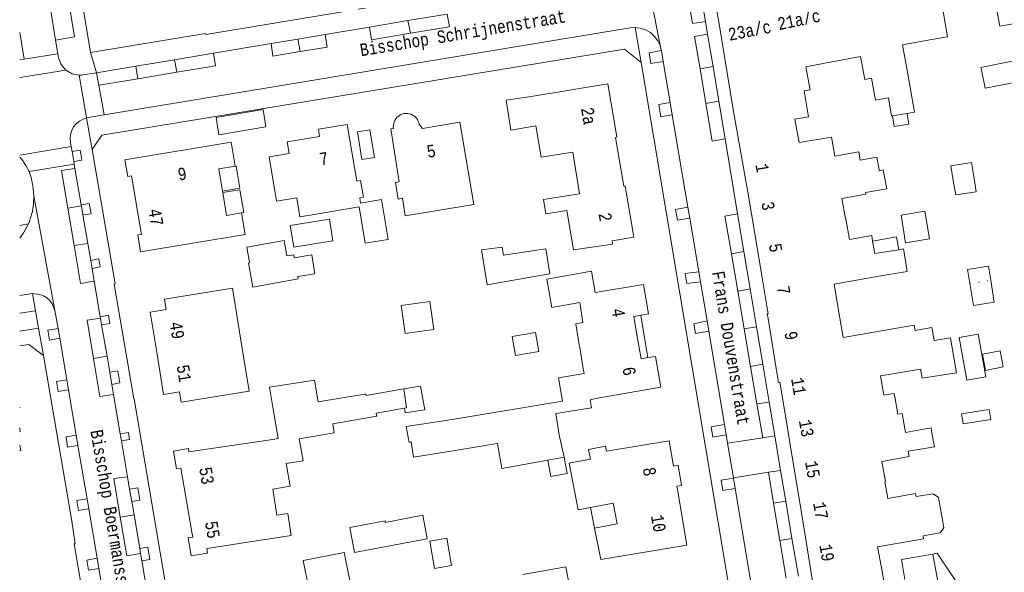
# Model space of a CAD drawing. Header units: metres. Extents: x 196790 to 198335, y 354523 to 356036.
# Tile 11 of 108: x 196790 to 196932, y 355509 to 355589. Entities that reach past the tile are written whole.
import ezdxf

# ---------------------------------------------------------------- set-up
doc = ezdxf.new("R2010")
doc.units = ezdxf.units.M
doc.linetypes.add('DGN Style 1', pattern=[1.160006, 0.00193, -1.158076])
doc.linetypes.add('DGN Style 2', pattern=[186.027128, 111.616277, -74.410851])
for name, color, linetype, lineweight in [('afdak', 252, 'DGN Style 2', 18), ('bij- of bedrijfsgebouw', 252, 'Continuous', 18), ('functiescheiding', 252, 'Continuous', 18), ('hoofdgebouw', 252, 'Continuous', 18), ('huisnummer BAG', 252, 'Continuous', 18), ('kant asfaltverharding', 252, 'Continuous', 18), ('kant klinkerverharding', 252, 'Continuous', 18), ('kant tegelverharding', 252, 'Continuous', 18), ('straatnaam', 252, 'Continuous', 18), ('tuinhuis', 252, 'DGN Style 2', 18), ('tussenmuur WOZ', 252, 'DGN Style 1', 18), ('vlakafsluiter grijs', 252, 'DGN Style 2', 18), ('vlakafsluiter groen', 252, 'DGN Style 2', 18), ('zwembad', 252, 'DGN Style 2', 18)]:
    doc.layers.add(name, color=color, linetype=linetype, lineweight=lineweight)
doc.styles.add('Style-Courier New', font='cour.ttf')

msp = doc.modelspace()

# ---------------------------------------------------------------- linework, layer by layer
at = {"layer": 'afdak'}
for p, q in [((196838.466, 355572.447), (196840.292, 355572.748)), ((196839.126, 355568.444), (196838.466, 355572.447)), ((196840.292, 355572.748), (196840.952, 355568.745)), ((196840.952, 355568.745), (196839.126, 355568.444)), ((196916.97, 355560.432), (196920.415, 355561)), ((196917.63, 355556.43), (196916.97, 355560.432)), ((196920.415, 355561), (196921.075, 355556.998)), ((196921.075, 355556.998), (196917.63, 355556.43)), ((196926.589, 355552.542), (196929.597, 355553.029)), ((196926.916, 355550.527), (196926.589, 355552.542)), ((196929.597, 355553.029), (196929.922, 355551.02)), ((196927.43, 355547.351), (196926.916, 355550.527)), ((196929.922, 355551.02), (196930.437, 355547.838)), ((196930.437, 355547.838), (196927.43, 355547.351)), ((196879.405, 355545.952), (196879.843, 355543.27)), ((196879.843, 355543.27), (196880.405, 355539.831)), ((196925.389, 355542.726), (196928.104, 355543.212)), ((196926.49, 355536.566), (196925.389, 355542.726)), ((196928.104, 355543.212), (196929.205, 355537.052)), ((196929.205, 355537.052), (196926.49, 355536.566)), ((196925.71, 355531.721), (196929.719, 355532.328)), ((196925.931, 355530.257), (196925.71, 355531.721)), ((196929.719, 355532.328), (196929.94, 355530.864)), ((196929.94, 355530.864), (196925.931, 355530.257)), ((196872.718, 355515.19), (196872.118, 355518.175))]:
    msp.add_line(p, q, dxfattribs=at)
at = {"layer": 'afdak', "flags": 128}
for points in [[(196915.763, 355574.767), (196915.975, 355573.233), (196918.117, 355573.574), (196917.869, 355575.131)], [(196818.995, 355563.906), (196821.504, 355564.318), (196820.979, 355567.52), (196820.805, 355567.491)], [(196821.721, 355560.734), (196822.066, 355560.793), (196821.501, 355564.097), (196819.034, 355563.674)], [(196912.874, 355556.676), (196916.32, 355557.277), (196916.645, 355555.416)], [(196845.164, 355535.299), (196847.567, 355535.716), (196848.217, 355532.294), (196845.392, 355531.843), (196845.266, 355532.504)], [(196789.708, 355526.392), (196789.853, 355526.419), (196789.708, 355527.191)], [(196868.321, 355525.444), (196868.744, 355523.081), (196866.403, 355522.661), (196865.98, 355525.025)], [(196925.664, 355505.674), (196926.103, 355505.744), (196922.205, 355511.551), (196921.571, 355511.44)]]:
    msp.add_lwpolyline(points, dxfattribs=at)
at = {"layer": 'bij- of bedrijfsgebouw'}
for p, q in [((196822.9, 355553.573), (196822.494, 355555.767)), ((196822.909, 355553.523), (196822.9, 355553.573)), ((196867.576, 355528.888), (196868.321, 355525.444)), ((196868.321, 355525.444), (196865.98, 355525.025))]:
    msp.add_line(p, q, dxfattribs=at)
at = {"layer": 'bij- of bedrijfsgebouw', "flags": 128}
for points in [[(196818.059, 355574.524), (196824.844, 355575.677), (196825.265, 355573.201), (196818.481, 355572.047), (196818.059, 355574.524)], [(196924.504, 355565.444), (196924.183, 355567.563), (196927.162, 355568.048), (196927.484, 355566.002)], [(196924.504, 355565.444), (196924.874, 355563.377), (196927.829, 355563.81), (196927.484, 355566.002)], [(196822.494, 355555.767), (196827.878, 355556.764), (196828.294, 355554.52)], [(196859.566, 355554.645), (196859.399, 355555.808), (196856.414, 355555.388), (196857.216, 355550.339), (196860.184, 355550.87)], [(196860.184, 355550.87), (196866.282, 355551.96), (196865.68, 355555.536), (196859.566, 355554.645)], [(196828.294, 355554.52), (196829.276, 355554.702), (196829.357, 355554.267)], [(196829.862, 355551.565), (196832.305, 355551.955), (196831.872, 355554.667), (196829.357, 355554.267)], [(196829.862, 355551.565), (196829.925, 355551.226), (196823.38, 355550.015), (196822.731, 355553.49), (196822.909, 355553.523)], [(196844.815, 355547.367), (196848.956, 355547.956), (196849.532, 355543.913), (196845.391, 355543.324), (196844.815, 355547.367)], [(196832.8, 355533.448), (196832.283, 355536.592), (196825.804, 355535.541), (196826.32, 355532.397)], [(196865.98, 355525.025), (196859.312, 355523.83), (196858.68, 355527.361)], [(196842.506, 355516.013), (196847.925, 355517.063), (196848.564, 355513.66), (196843.137, 355512.633)], [(196842.506, 355516.013), (196842.464, 355516.24), (196837.364, 355515.292), (196838.035, 355511.682), (196843.137, 355512.633)], [(196837.367, 355507.636), (196836.575, 355511.665), (196830.664, 355510.503), (196831.456, 355506.474), (196837.367, 355507.636)], [(196862.361, 355508.482), (196868.574, 355509.606), (196869.23, 355505.979), (196866.293, 355505.448)]]:
    msp.add_lwpolyline(points, dxfattribs=at)
at = {"layer": 'functiescheiding'}
for p, q in [((196846.129, 355586.709), (196845.778, 355588.531)), ((196790.341, 355582.965), (196789.708, 355586.832)), ((196829.893, 355585.871), (196830.198, 355584.048)), ((196812.066, 355582.886), (196812.376, 355581.072)), ((196789.708, 355580.294), (196796.392, 355581.355)), ((196806.754, 355580.134), (196806.497, 355581.954)), ((196812.376, 355581.072), (196806.754, 355580.134)), ((196889.823, 355581.911), (196887.957, 355581.576)), ((196887.957, 355581.576), (196888.803, 355576.561)), ((196798.299, 355580.649), (196799.376, 355574.464)), ((196806.754, 355580.134), (196801.132, 355579.195)), ((196888.803, 355576.561), (196890.662, 355576.887)), ((196797.144, 355570.318), (196789.708, 355569.108)), ((196796.66, 355561.439), (196798.615, 355561.764)), ((196797.562, 355556.013), (196796.66, 355561.439)), ((196797.562, 355556.013), (196799.539, 355556.342)), ((196892.47, 355554.813), (196894.291, 355555.15)), ((196892.47, 355554.813), (196893.392, 355549.423)), ((196895.192, 355549.759), (196893.392, 355549.423)), ((196893.392, 355549.423), (196894.323, 355543.971)), ((196894.323, 355543.971), (196896.107, 355544.277)), ((196895.247, 355538.567), (196894.323, 355543.971)), ((196802.317, 355540.023), (196800.359, 355539.696)), ((196897.01, 355538.869), (196895.247, 355538.567)), ((196895.247, 355538.567), (196896.172, 355533.151)), ((196896.172, 355533.151), (196897.924, 355533.393)), ((196896.172, 355533.151), (196897.008, 355528.262)), ((196897.82, 355523.261), (196898.562, 355518.813)), ((196900.316, 355519.081), (196898.562, 355518.813)), ((196898.562, 355518.813), (196899.467, 355513.389)), ((196806.22, 355517.097), (196804.234, 355516.768)), ((196899.467, 355513.389), (196901.222, 355513.707)), ((196899.467, 355513.389), (196900.375, 355507.945))]:
    msp.add_line(p, q, dxfattribs=at)
at = {"layer": 'functiescheiding', "flags": 128}
for points in [[(196887.981, 355593.059), (196886.085, 355592.738), (196886.871, 355588.089), (196888.738, 355588.405)], [(196851.412, 355589.475), (196851.75, 355587.648), (196846.129, 355586.709)], [(196846.129, 355586.709), (196840.528, 355585.774), (196840.225, 355587.601)], [(196833.806, 355586.527), (196834.127, 355584.705), (196830.198, 355584.048)], [(196889.043, 355586.584), (196887.169, 355586.247), (196887.957, 355581.576)], [(196817.7, 355583.829), (196817.999, 355582.011), (196812.376, 355581.072)], [(196830.198, 355584.048), (196826.268, 355583.392), (196825.997, 355585.219)], [(196888.803, 355576.561), (196889.721, 355571.117), (196891.569, 355571.454)], [(196796.66, 355561.439), (196795.758, 355566.864), (196797.693, 355567.183)], [(196893.383, 355560.592), (196891.541, 355560.251), (196892.47, 355554.813)], [(196800.468, 355550.88), (196798.471, 355550.541), (196797.562, 355556.013)], [(196800.359, 355539.696), (196799.436, 355545.228), (196801.38, 355545.526)], [(196803.254, 355534.516), (196801.277, 355534.194), (196800.359, 355539.696)], [(196805.285, 355522.591), (196803.31, 355522.34), (196804.234, 355516.768)], [(196804.234, 355516.768), (196805.158, 355511.195), (196807.168, 355511.525)]]:
    msp.add_lwpolyline(points, dxfattribs=at)
at = {"layer": 'hoofdgebouw'}
for p, q in [((196921.121, 355585.741), (196917.196, 355585.039)), ((196921.121, 355585.741), (196921.143, 355585.745)), ((196917.916, 355581.095), (196917.196, 355585.039)), ((196906.976, 355582.564), (196907.011, 355582.57)), ((196911.117, 355583.322), (196907.011, 355582.57)), ((196903.634, 355574.628), (196902.969, 355578.385)), ((196901.631, 355574.273), (196903.634, 355574.628)), ((196902.262, 355570.916), (196901.631, 355574.273)), ((196915.763, 355574.767), (196917.869, 355575.131)), ((196894.85, 355563.742), (196893.85, 355569.426)), ((196819.034, 355563.674), (196818.995, 355563.906)), ((196895.85, 355557.747), (196894.85, 355563.742)), ((196838.706, 355561.599), (196832.517, 355560.559)), ((196832.517, 355560.559), (196830.173, 355560.182)), ((196908.972, 355559.913), (196908.981, 355559.865)), ((196908.981, 355559.865), (196909.534, 355556.901)), ((196896.87, 355551.63), (196895.85, 355557.747)), ((196912.874, 355556.676), (196913.187, 355554.852)), ((196913.187, 355554.852), (196916.645, 355555.416)), ((196871.033, 355544.896), (196870.578, 355547.79)), ((196907.862, 355547.215), (196908.63, 355542.732)), ((196898.953, 355538.257), (196897.778, 355545.462)), ((196870.571, 355541.307), (196870.512, 355541.663)), ((196871.082, 355538.215), (196870.571, 355541.307)), ((196919.803, 355538.159), (196913.993, 355537.176)), ((196913.993, 355537.176), (196914.51, 355534.401)), ((196852.172, 355530.865), (196868.075, 355533.534)), ((196901.277, 355525.49), (196900.283, 355531.397)), ((196789.708, 355529.127), (196789.784, 355529.141)), ((196867.565, 355528.953), (196867.576, 355528.888)), ((196858.67, 355527.417), (196852.899, 355526.463)), ((196858.68, 355527.361), (196858.67, 355527.417)), ((196852.899, 355526.463), (196846.557, 355525.449)), ((196902.25, 355519.474), (196901.277, 355525.49)), ((196875.409, 355518.793), (196872.118, 355518.175)), ((196903.207, 355513.564), (196902.25, 355519.474)), ((196904.19, 355507.502), (196903.207, 355513.564)), ((196920.151, 355514.093), (196920.229, 355513.647)), ((196921.571, 355511.44), (196922.69, 355505.167)), ((196914.2, 355509.198), (196914.543, 355507.275))]:
    msp.add_line(p, q, dxfattribs=at)
at = {"layer": 'hoofdgebouw', "flags": 128}
for points in [[(196889.692, 355593.577), (196890.598, 355588.66), (196892.75, 355575.677), (196893.85, 355569.426)], [(196926.984, 355590.6), (196930.57, 355591.27), (196931.235, 355587.711), (196933.687, 355588.182)], [(196921.143, 355585.745), (196923.693, 355586.199), (196923.054, 355589.866), (196926.984, 355590.6)], [(196928.591, 355581.373), (196928.513, 355581.758), (196934.681, 355583.011), (196933.687, 355588.182)], [(196902.969, 355578.385), (196903.854, 355578.542), (196903.238, 355581.834), (196906.976, 355582.564)], [(196911.117, 355583.322), (196911.727, 355580.024), (196912.69, 355580.191)], [(196917.869, 355575.131), (196918.917, 355575.312), (196917.916, 355581.095)], [(196932.863, 355579.503), (196929.125, 355578.744), (196928.591, 355581.373)], [(196915.146, 355577.351), (196913.265, 355577.032), (196912.69, 355580.191)], [(196876.928, 355564.604), (196875.734, 355571.653), (196875.946, 355571.722), (196874.654, 355579.4), (196863.565, 355577.572)], [(196864.262, 355573.339), (196860.649, 355572.72), (196859.933, 355577.012), (196863.565, 355577.572)], [(196915.146, 355577.351), (196915.598, 355574.738), (196915.763, 355574.767)], [(196843.672, 355573.415), (196843.661, 355573.176), (196843.679, 355572.937), (196843.308, 355572.88), (196844.485, 355565.217), (196843.997, 355565.15), (196844.359, 355562.746), (196844.968, 355562.878), (196845.38, 355560.322), (196855.264, 355561.946), (196853.268, 355573.859), (196847.879, 355572.956), (196847.391, 355573.554), (196847.334, 355573.793), (196847.246, 355574.022), (196847.129, 355574.238), (196846.985, 355574.437), (196846.82, 355574.612), (196846.632, 355574.763), (196846.428, 355574.889), (196846.209, 355574.989), (196845.975, 355575.063), (196845.734, 355575.11), (196845.489, 355575.124), (196845.244, 355575.102), (196845, 355575.044), (196844.767, 355574.953), (196844.548, 355574.831), (196844.347, 355574.682), (196844.168, 355574.51), (196844.013, 355574.317), (196843.885, 355574.105), (196843.783, 355573.879), (196843.713, 355573.65), (196843.672, 355573.415)], [(196830.173, 355560.182), (196829.712, 355562.925), (196826.808, 355562.437), (196825.731, 355568.848), (196828.636, 355569.335), (196828.354, 355571.012), (196833.016, 355571.795), (196832.843, 355572.822), (196837.013, 355573.523), (196838.388, 355565.339), (196838.932, 355565.43), (196839.338, 355563.013), (196838.806, 355562.924), (196838.934, 355562.159)], [(196864.262, 355573.339), (196865.008, 355568.815), (196869.576, 355569.531), (196870.557, 355563.486)], [(196902.262, 355570.916), (196906.92, 355571.667), (196907.4, 355568.938), (196910.862, 355569.551), (196911.057, 355568.372)], [(196820.805, 355567.491), (196820.224, 355570.979), (196804.901, 355568.43), (196805.313, 355565.987), (196805.872, 355566.1), (196806.154, 355564.465), (196806.589, 355561.813)], [(196911.057, 355568.372), (196913.489, 355568.78), (196913.805, 355566.953)], [(196818.995, 355563.906), (196818.458, 355567.096), (196820.805, 355567.491)], [(196913.805, 355566.953), (196913.824, 355566.844), (196914.406, 355566.956), (196914.902, 355564.216), (196911.832, 355563.694)], [(196870.557, 355563.486), (196865.332, 355562.662), (196865.667, 355560.598), (196868.736, 355561.082), (196869.668, 355555.419), (196875.322, 355556.215), (196875.253, 355556.705), (196878.401, 355557.213), (196877.154, 355564.618), (196876.928, 355564.604)], [(196821.721, 355560.734), (196819.589, 355560.372), (196819.034, 355563.674)], [(196838.934, 355562.159), (196841.971, 355562.667), (196842.931, 355556.921), (196839.582, 355556.361), (196838.706, 355561.599)], [(196911.832, 355563.694), (196911.876, 355563.43), (196908.441, 355562.819), (196908.972, 355559.913)], [(196806.589, 355561.813), (196807.275, 355557.634), (196806.763, 355557.566), (196807.172, 355555.121), (196822.25, 355557.644), (196821.721, 355560.734)], [(196909.534, 355556.901), (196912.735, 355557.489), (196912.874, 355556.676)], [(196916.645, 355555.416), (196917.353, 355555.531), (196917.435, 355555.026)], [(196917.435, 355555.026), (196917.881, 355552.288), (196913.745, 355551.6)], [(196870.578, 355547.79), (196866.549, 355547.077), (196865.826, 355551.16), (196872.289, 355552.304), (196872.829, 355549.253)], [(196897.778, 355545.462), (196897.663, 355546.168), (196897.78, 355546.171), (196896.87, 355551.63)], [(196913.745, 355551.6), (196907.307, 355550.458), (196907.862, 355547.215)], [(196821.661, 355542.336), (196820.435, 355549.858), (196810.623, 355548.257), (196810.862, 355546.789), (196808.556, 355546.413), (196809.55, 355540.316)], [(196872.829, 355549.253), (196879.771, 355550.416), (196880.488, 355546.134), (196879.405, 355545.952)], [(196879.405, 355545.952), (196878.375, 355545.778), (196878.835, 355543.126)], [(196870.512, 355541.663), (196870.006, 355544.726), (196871.033, 355544.896)], [(196908.63, 355542.732), (196918.856, 355544.543), (196919.009, 355543.757), (196921.442, 355544.173), (196921.767, 355542.296), (196924.122, 355542.68), (196924.13, 355542.633)], [(196878.835, 355543.126), (196879.434, 355539.672), (196880.405, 355539.831)], [(196924.13, 355542.633), (196924.968, 355537.615), (196920.031, 355536.841), (196919.803, 355538.159)], [(196809.55, 355540.316), (196810.496, 355534.515), (196812.779, 355534.887), (196813.023, 355533.394), (196822.858, 355534.998), (196821.661, 355542.336)], [(196880.405, 355539.831), (196881.522, 355540.013), (196882.278, 355535.538), (196873.121, 355533.991), (196872.096, 355533.737), (196872.286, 355532.588), (196867.106, 355531.732), (196867.565, 355528.953)], [(196871.082, 355538.215), (196871.196, 355537.524), (196867.516, 355536.915), (196868.075, 355533.534)], [(196900.283, 355531.397), (196899.46, 355536.259), (196899.281, 355536.243), (196898.953, 355538.257)], [(196832.8, 355533.448), (196839.539, 355534.563), (196839.7, 355534.591)], [(196839.7, 355534.591), (196839.747, 355534.358), (196845.164, 355535.299)], [(196845.164, 355535.299), (196845.552, 355532.555), (196845.266, 355532.504)], [(196914.51, 355534.401), (196915.997, 355534.66), (196916.083, 355534.166)], [(196916.083, 355534.166), (196916.518, 355531.65), (196917.148, 355531.759)], [(196789.708, 355532.59), (196789.717, 355532.592), (196789.708, 355532.641)], [(196841.259, 355531.387), (196834.914, 355530.279), (196835.14, 355528.984), (196830.087, 355528.104), (196830.64, 355524.932), (196828.204, 355524.508), (196828.767, 355521.276), (196826.277, 355520.842)], [(196826.32, 355532.397), (196827.019, 355528.136), (196826.54, 355528.063)], [(196845.266, 355532.504), (196841.181, 355531.782), (196841.259, 355531.387)], [(196917.148, 355531.759), (196917.639, 355529.006), (196921.304, 355529.66), (196921.439, 355528.923)], [(196845.956, 355527.582), (196845.52, 355529.86), (196852.172, 355530.865)], [(196789.784, 355529.141), (196789.734, 355529.529), (196789.708, 355529.68)], [(196921.439, 355528.923), (196921.804, 355526.931), (196918.025, 355526.295)], [(196826.54, 355528.063), (196814.135, 355526.222), (196814.066, 355526.695), (196811.905, 355526.319), (196812.349, 355523.766), (196812.994, 355523.854), (196813.791, 355519.135)], [(196845.956, 355527.582), (196846.248, 355527.638), (196846.557, 355525.449)], [(196872.118, 355518.175), (196870.341, 355517.842), (196869.067, 355524.585), (196872.121, 355525.157), (196871.858, 355526.564), (196874.3, 355527.021), (196874.435, 355526.295), (196883.488, 355527.817), (196884.107, 355524.136), (196884.801, 355524.267), (196885.286, 355521.369), (196884.605, 355521.245), (196884.732, 355520.491)], [(196918.025, 355526.295), (196918.157, 355525.533), (196914.188, 355524.813)], [(196914.188, 355524.813), (196914.752, 355521.92), (196914.634, 355521.897), (196914.683, 355521.625)], [(196914.683, 355521.625), (196915.071, 355519.49), (196919.072, 355520.213), (196919.167, 355519.737)], [(196813.791, 355519.135), (196814.559, 355514.614), (196814.688, 355513.901), (196814.034, 355513.814), (196814.46, 355511.2), (196816.833, 355511.587), (196816.731, 355512.257), (196828.919, 355514.103), (196828.435, 355517.289), (196826.853, 355517.049), (196826.277, 355520.842)], [(196884.732, 355520.491), (196886.04, 355512.74), (196873.601, 355510.641), (196872.718, 355515.19)], [(196922.864, 355516.911), (196922.403, 355519.625), (196921.62, 355520.145), (196919.167, 355519.737)], [(196872.718, 355515.19), (196875.987, 355515.803), (196875.409, 355518.793)], [(196920.151, 355514.093), (196922.602, 355514.521), (196923.146, 355515.247), (196922.864, 355516.911)], [(196920.229, 355513.647), (196913.594, 355512.505), (196914.2, 355509.198)], [(196921.571, 355511.44), (196917.041, 355510.649), (196917.521, 355507.783)]]:
    msp.add_lwpolyline(points, dxfattribs=at)
at = {"layer": 'kant asfaltverharding'}
for p, q in [((196794.889, 355585.727), (196789.708, 355617.357)), ((196840.225, 355587.601), (196845.778, 355588.531)), ((196845.778, 355588.531), (196851.412, 355589.475)), ((196889.043, 355586.584), (196888.738, 355588.405)), ((196801.911, 355574.895), (196877.854, 355587.468)), ((196833.806, 355586.527), (196840.225, 355587.601)), ((196877.854, 355587.468), (196878.568, 355587.52)), ((196795.215, 355583.737), (196794.889, 355585.727)), ((196825.997, 355585.219), (196829.893, 355585.871)), ((196829.893, 355585.871), (196833.806, 355586.527)), ((196889.823, 355581.911), (196889.043, 355586.584)), ((196812.066, 355582.886), (196817.7, 355583.829)), ((196817.7, 355583.829), (196825.997, 355585.219)), ((196882.37, 355584.217), (196882.636, 355582.638)), ((196789.708, 355582.865), (196790.341, 355582.965)), ((196790.341, 355582.965), (196795.215, 355583.737)), ((196806.497, 355581.954), (196812.066, 355582.886)), ((196882.636, 355582.638), (196883.641, 355576.674)), ((196800.805, 355581.001), (196806.497, 355581.954)), ((196801.132, 355579.195), (196800.805, 355581.001)), ((196890.662, 355576.887), (196889.823, 355581.911)), ((196801.911, 355574.895), (196801.132, 355579.195)), ((196891.569, 355571.454), (196890.662, 355576.887)), ((196883.641, 355576.674), (196883.939, 355574.908)), ((196883.939, 355574.908), (196886.189, 355561.552)), ((196893.383, 355560.592), (196891.569, 355571.454)), ((196797.589, 355567.794), (196791.07, 355566.744)), ((196797.693, 355567.183), (196797.589, 355567.794)), ((196798.593, 355561.894), (196797.693, 355567.183)), ((196798.615, 355561.764), (196798.593, 355561.894)), ((196798.84, 355560.448), (196798.615, 355561.764)), ((196886.189, 355561.552), (196886.455, 355559.973)), ((196799.539, 355556.342), (196798.84, 355560.448)), ((196886.455, 355559.973), (196887.757, 355552.239)), ((196894.291, 355555.15), (196893.383, 355560.592)), ((196799.957, 355553.883), (196799.539, 355556.342)), ((196895.192, 355549.759), (196894.291, 355555.15)), ((196800.154, 355552.725), (196799.957, 355553.883)), ((196800.468, 355550.88), (196800.154, 355552.725)), ((196887.757, 355552.239), (196888.004, 355550.773)), ((196801.346, 355545.725), (196800.468, 355550.88)), ((196888.004, 355550.773), (196888.955, 355545.131)), ((196896.107, 355544.277), (196895.192, 355549.759)), ((196795.243, 355544.049), (196794.806, 355546.619)), ((196801.38, 355545.526), (196801.346, 355545.725)), ((196801.545, 355544.558), (196801.38, 355545.526)), ((196795.485, 355542.628), (196795.243, 355544.049)), ((196802.317, 355540.023), (196801.545, 355544.558)), ((196888.955, 355545.131), (196889.205, 355543.65)), ((196897.01, 355538.869), (196896.107, 355544.277)), ((196796.505, 355536.635), (196795.485, 355542.628)), ((196889.205, 355543.65), (196891.478, 355530.153)), ((196802.711, 355537.711), (196802.317, 355540.023)), ((196897.924, 355533.393), (196897.01, 355538.869)), ((196803.007, 355535.968), (196802.711, 355537.711)), ((196796.75, 355535.195), (196796.505, 355536.635)), ((196803.254, 355534.516), (196803.007, 355535.968)), ((196797.868, 355528.624), (196796.75, 355535.195)), ((196804.223, 355528.827), (196803.254, 355534.516)), ((196898.735, 355528.539), (196897.924, 355533.393)), ((196891.478, 355530.153), (196891.726, 355528.685)), ((196798.122, 355527.131), (196797.868, 355528.624)), ((196804.398, 355527.798), (196804.223, 355528.827)), ((196891.726, 355528.685), (196891.934, 355527.448)), ((196897.008, 355528.262), (196898.735, 355528.539)), ((196799.432, 355519.436), (196798.122, 355527.131)), ((196805.285, 355522.591), (196804.398, 355527.798)), ((196891.934, 355527.448), (196897.008, 355528.262)), ((196892.762, 355522.456), (196897.82, 355523.261)), ((196897.82, 355523.261), (196899.564, 355523.538)), ((196899.564, 355523.538), (196900.316, 355519.081)), ((196805.584, 355520.834), (196805.285, 355522.591)), ((196892.77, 355522.409), (196892.762, 355522.456)), ((196893.017, 355520.93), (196892.77, 355522.409)), ((196805.888, 355519.045), (196805.584, 355520.834)), ((196898.174, 355490.052), (196893.017, 355520.93)), ((196799.679, 355517.984), (196799.432, 355519.436)), ((196806.22, 355517.097), (196805.888, 355519.045)), ((196900.316, 355519.081), (196901.222, 355513.707)), ((196800.893, 355510.853), (196799.679, 355517.984)), ((196807.049, 355512.226), (196806.22, 355517.097)), ((196901.222, 355513.707), (196902.144, 355508.239)), ((196807.168, 355511.525), (196807.049, 355512.226)), ((196807.352, 355510.449), (196807.168, 355511.525)), ((196801.146, 355509.365), (196800.893, 355510.853)), ((196808.616, 355503.022), (196807.352, 355510.449)), ((196802.435, 355501.789), (196801.146, 355509.365))]:
    msp.add_line(p, q, dxfattribs=at)
at = {"layer": 'kant asfaltverharding', "flags": 128}
for points in [[(196888.738, 355588.405), (196888.015, 355592.737), (196887.981, 355593.059)], [(196878.568, 355587.52), (196879.322, 355587.432), (196880.073, 355587.189), (196880.775, 355586.79), (196881.38, 355586.256), (196881.854, 355585.625), (196882.182, 355584.94), (196882.359, 355584.269)], [(196882.359, 355584.269), (196882.365, 355584.248), (196882.37, 355584.217)], [(196791.07, 355566.744), (196791.365, 355565.837), (196791.561, 355564.903), (196791.652, 355564.31), (196791.754, 355563.188)], [(196791.754, 355563.188), (196791.719, 355562.062), (196791.548, 355560.95), (196791.243, 355559.866), (196791.108, 355559.502), (196790.959, 355559.143)], [(196790.959, 355559.143), (196790.274, 355557.857), (196789.708, 355557.089)], [(196789.708, 355548.809), (196791.277, 355549.067), (196791.576, 355549.098)], [(196794.806, 355546.619), (196794.412, 355547.611), (196794.074, 355548.066), (196793.651, 355548.457), (196793.163, 355548.765), (196792.636, 355548.974), (196791.576, 355549.098)]]:
    msp.add_lwpolyline(points, dxfattribs=at)
at = {"layer": 'kant klinkerverharding'}
for p, q in [((196801.911, 355574.895), (196799.376, 355574.464)), ((196797.266, 355569.627), (196797.144, 355570.318)), ((196797.527, 355568.148), (196797.266, 355569.627)), ((196797.589, 355567.794), (196797.527, 355568.148)), ((196899.564, 355523.538), (196898.735, 355528.539)), ((196892.762, 355522.456), (196891.934, 355527.448))]:
    msp.add_line(p, q, dxfattribs=at)
at = {"layer": 'kant klinkerverharding', "flags": 128}
for points in [[(196796.392, 355581.355), (196795.701, 355582.164), (196795.327, 355583.159), (196795.215, 355583.737)], [(196798.299, 355580.649), (196797.286, 355580.84), (196796.392, 355581.355)], [(196800.805, 355581.001), (196798.845, 355580.687), (196798.573, 355580.656), (196798.299, 355580.649)], [(196797.144, 355570.318), (196797.035, 355570.937), (196796.989, 355571.481), (196797.045, 355572.054), (196797.216, 355572.628), (196797.501, 355573.168), (196797.888, 355573.641), (196798.35, 355574.021), (196798.857, 355574.296), (196799.376, 355574.464)], [(196791.07, 355566.744), (196790.607, 355567.609), (196790.052, 355568.417), (196789.781, 355568.752), (196789.708, 355568.833)]]:
    msp.add_lwpolyline(points, dxfattribs=at)
at = {"layer": 'kant tegelverharding'}
for p, q in [((196799.932, 355583.925), (196791.844, 355633.043)), ((196879.426, 355582.492), (196877.031, 355584.418)), ((196897.965, 355471.999), (196879.426, 355582.492)), ((196791.576, 355549.098), (196791.991, 355546.604)), ((196791.991, 355546.604), (196792.405, 355544.11))]:
    msp.add_line(p, q, dxfattribs=at)
at = {"layer": 'kant tegelverharding', "flags": 128}
for points in [[(196789.708, 355630.473), (196790.344, 355630.571), (196797.638, 355586.186), (196794.889, 355585.727)], [(196876.714, 355598.357), (196875.214, 355596.278), (196816.566, 355586.531), (196816.538, 355586.665), (196799.932, 355583.925)], [(196877.031, 355584.418), (196801.554, 355571.97), (196800.166, 355569.915)], [(196882.636, 355582.638), (196880.86, 355582.34), (196880.587, 355583.895), (196882.37, 355584.217)], [(196883.939, 355574.908), (196882.301, 355574.649), (196882, 355576.409), (196883.641, 355576.674)], [(196797.266, 355569.627), (196798.439, 355569.818), (196798.683, 355568.347), (196797.527, 355568.148)], [(196800.166, 355569.915), (196803.472, 355550.49), (196803.34, 355550.44), (196806.17, 355533.898), (196806.257, 355533.894), (196814.284, 355486.325), (196814.062, 355486.248), (196816.499, 355471.921), (196816.385, 355471.818), (196819.198, 355455.22), (196821.289, 355453.775)], [(196798.593, 355561.894), (196799.752, 355562.1), (196800.005, 355560.631), (196798.84, 355560.448)], [(196886.455, 355559.973), (196884.688, 355559.677), (196884.407, 355561.236), (196886.189, 355561.552)], [(196789.708, 355558.939), (196790.959, 355559.143)], [(196799.957, 355553.883), (196801.129, 355554.094), (196801.333, 355552.927), (196800.154, 355552.725)], [(196888.004, 355550.773), (196886.027, 355550.557), (196885.81, 355551.962), (196887.757, 355552.239)], [(196801.346, 355545.725), (196802.508, 355545.943), (196802.711, 355544.766), (196801.545, 355544.558)], [(196792.405, 355544.11), (196789.708, 355543.675)], [(196795.243, 355544.049), (196793.773, 355543.803), (196794.016, 355542.343), (196795.485, 355542.628)], [(196889.205, 355543.65), (196887.278, 355543.3), (196887.038, 355544.733), (196888.955, 355545.131)], [(196789.708, 355541.524), (196791.01, 355541.732), (196793.151, 355540.122)], [(196793.151, 355540.122), (196797.221, 355516.181), (196797.737, 355512.936), (196797.552, 355512.899), (196807.637, 355453.387), (196806.04, 355451.05)], [(196803.007, 355535.968), (196804.165, 355536.173), (196803.865, 355537.927), (196802.711, 355537.711)], [(196796.75, 355535.195), (196795.278, 355534.921), (196795.032, 355536.391), (196796.505, 355536.635)], [(196891.726, 355528.685), (196889.8, 355528.35), (196889.549, 355529.819), (196891.478, 355530.153)], [(196798.122, 355527.131), (196796.632, 355526.91), (196796.401, 355528.379), (196797.868, 355528.624)], [(196804.223, 355528.827), (196805.401, 355529.023), (196805.566, 355528), (196804.398, 355527.798)], [(196892.77, 355522.409), (196891.004, 355522.11), (196891.256, 355520.627), (196893.017, 355520.93)], [(196805.584, 355520.834), (196806.76, 355521.007), (196807.037, 355519.244), (196805.888, 355519.045)], [(196799.679, 355517.984), (196798.209, 355517.72), (196797.958, 355519.188), (196799.432, 355519.436)], [(196807.049, 355512.226), (196808.211, 355512.421), (196808.513, 355510.662), (196807.352, 355510.449)], [(196801.146, 355509.365), (196799.667, 355509.125), (196799.423, 355510.579), (196800.893, 355510.853)]]:
    msp.add_lwpolyline(points, dxfattribs=at)
at = {"layer": 'tuinhuis'}
for p, q in [((196860.801, 355542.889), (196864.174, 355543.482)), ((196861.287, 355540.124), (196860.801, 355542.889)), ((196864.174, 355543.482), (196864.66, 355540.716)), ((196864.66, 355540.716), (196861.287, 355540.124)), ((196928.74, 355540.316), (196931.284, 355540.806)), ((196929.188, 355537.988), (196928.74, 355540.316)), ((196931.284, 355540.806), (196931.732, 355538.477)), ((196931.732, 355538.477), (196929.188, 355537.988)), ((196848.938, 355513.316), (196851.377, 355513.731)), ((196849.609, 355509.371), (196848.938, 355513.316)), ((196851.377, 355513.731), (196852.048, 355509.786)), ((196852.048, 355509.786), (196849.609, 355509.371))]:
    msp.add_line(p, q, dxfattribs=at)
at = {"layer": 'tussenmuur WOZ'}
for p, q in [((196926.916, 355550.527), (196929.922, 355551.02)), ((196878.835, 355543.126), (196879.843, 355543.27))]:
    msp.add_line(p, q, dxfattribs=at)
at = {"layer": 'vlakafsluiter grijs'}
for p, q in [((196879.718, 355597.271), (196882.359, 355584.269)), ((196878.568, 355587.52), (196879.426, 355582.492)), ((196799.932, 355583.925), (196800.805, 355581.001)), ((196882.359, 355584.269), (196882.37, 355584.217)), ((196800.166, 355569.915), (196799.376, 355574.464)), ((196794.806, 355546.619), (196791.754, 355563.188)), ((196793.151, 355540.122), (196792.405, 355544.11))]:
    msp.add_line(p, q, dxfattribs=at)
at = {"layer": 'vlakafsluiter groen'}
msp.add_line((196789.708, 355546.235), (196791.991, 355546.604), dxfattribs=at)
at = {"layer": 'zwembad', "flags": 128}
msp.add_lwpolyline([(196828.774, 355558.928), (196834.421, 355559.839), (196834.928, 355556.691), (196829.282, 355555.78), (196828.774, 355558.928)], dxfattribs=at)

# ---------------------------------------------------------------- texts
at = {"layer": 'huisnummer BAG', "style": 'Style-Courier New', "width": 0.694444}
for s, rotation, p in [('21a/c', 11.77063, (196899.351, 355587.14)), ('23a/c', 11.18633, (196892.217, 355585.603)), ('2a', 279.37758, (196870.757, 355575.833)), ('5', 9.55653, (196848.658, 355568.679)), ('7', 9.55653, (196833.167, 355567.599)), ('9', 9.44347, (196812.701, 355565.392)), ('1', 279.90508, (196895.947, 355567.714)), ('47', 279.44347, (196808.294, 355561.202)), ('3', 279.90508, (196896.792, 355562.211)), ('2', 279.37758, (196873.29, 355560.615)), ('5', 279.90508, (196897.869, 355556.16)), ('7', 279.90508, (196899.038, 355550.024)), ('4', 279.37758, (196875.171, 355546.798)), ('49', 279.26452, (196811.343, 355544.865)), ('9', 279.90508, (196900.121, 355543.467)), ('51', 279.26452, (196812.356, 355538.652)), ('6', 279.37758, (196876.735, 355538.337)), ('11', 279.90508, (196901.084, 355536.784)), ('13', 279.90508, (196902.209, 355530.716)), ('15', 279.90508, (196903.099, 355524.759)), ('53', 279.72597, (196815.613, 355523.847)), ('8', 279.72597, (196879.669, 355523.812)), ('17', 279.90508, (196904.267, 355518.81)), ('10', 279.72597, (196880.852, 355516.967)), ('55', 279.72597, (196816.448, 355516.04)), ('19', 279.90508, (196905.165, 355512.722))]:
    msp.add_text(s, height=1.8, rotation=rotation, dxfattribs=at).set_placement(p)
at = {"layer": 'straatnaam', "style": 'Style-Courier New', "width": 0.694444}
for s, rotation, p in [('Bisschop Schrijnenstraat', 9.44347, (196839.009, 355583.368)), ('Frans Douvenstraat', 279.55653, (196889.662, 355552.169)), ('Bisschop Boermansstraat', 279.72597, (196799.909, 355529.242))]:
    msp.add_text(s, height=1.8, rotation=rotation, dxfattribs=at).set_placement(p)

doc.saveas('drawing.dxf')
